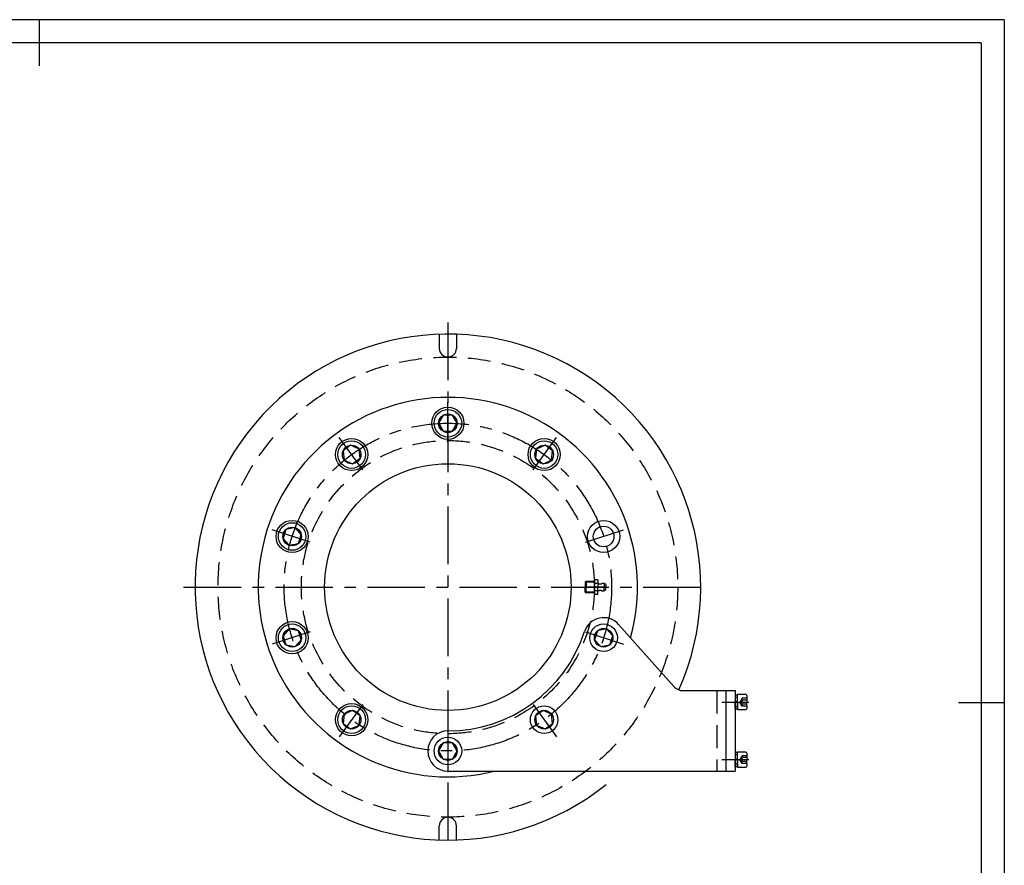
# Model space of a CAD drawing. Header units: millimetres. Extents: x -104 to 1580, y -20 to 1168.
# Tile 10 of 10: x 723 to 1580, y 433 to 1168. Entities that reach past the tile are written whole.
import ezdxf

# ---------------------------------------------------------------- set-up
doc = ezdxf.new("R2010")
doc.units = ezdxf.units.MM
doc.header["$LTSCALE"] = 40
doc.linetypes.add('CENTER', pattern=[2, 1.25, -0.25, 0.25, -0.25])
doc.linetypes.add('DASHED', pattern=[0.75, 0.5, -0.25])
for name, color, linetype in [('1轮廓实线层', 7, 'Continuous'), ('2细线层', 4, 'Continuous'), ('3中心线层', 1, 'CENTER'), ('4虚线层', 6, 'DASHED'), ('图框层', 7, 'Continuous')]:
    doc.layers.add(name, color=color, linetype=linetype)

msp = doc.modelspace()

# ---------------------------------------------------------------- linework, layer by layer
for p, q in [((1347.88, 568.46), (1346.83, 568.46)), ((1347.88, 518.46), (1346.83, 518.46))]:
    msp.add_line(p, q)
at = {"layer": '1轮廓实线层'}
for p, q in [((740, 1168), (740, 1128)), ((1088.28, 894.53), (1088.28, 882.23)), ((1103.28, 894.53), (1103.28, 882.23)), ((1091.75, 824.11), (1087.7, 817.11)), ((1099.82, 824.11), (1091.75, 824.11)), ((1103.86, 817.11), (1099.82, 824.11)), ((1087.7, 817.11), (1091.75, 810.11)), ((1099.82, 810.11), (1103.86, 817.11)), ((1091.75, 810.11), (1099.82, 810.11)), ((1011.17, 797.93), (1004.64, 793.18)), ((1018.56, 794.64), (1011.17, 797.93)), ((1180.39, 797.93), (1173.01, 794.64)), ((1186.92, 793.18), (1180.39, 797.93)), ((1004.64, 793.18), (1005.49, 785.14)), ((1019.4, 786.6), (1018.56, 794.64)), ((1173.01, 794.64), (1172.16, 786.6)), ((1186.07, 785.14), (1186.92, 793.18)), ((1005.49, 785.14), (1012.87, 781.86)), ((1012.87, 781.86), (1019.4, 786.6)), ((1172.16, 786.6), (1178.69, 781.86)), ((1178.69, 781.86), (1186.07, 785.14)), ((954.85, 724.64), (952.35, 716.97)), ((962.75, 726.32), (954.85, 724.64)), ((968.16, 720.32), (962.75, 726.32)), ((965.67, 712.64), (968.16, 720.32)), ((952.35, 716.97), (957.76, 710.96)), ((957.76, 710.96), (965.67, 712.64)), ((957.76, 638.25), (952.35, 632.25)), ((965.67, 636.57), (957.76, 638.25)), ((968.16, 628.9), (965.67, 636.57)), ((1225.9, 636.57), (1223.4, 628.9)), ((1233.8, 638.25), (1225.9, 636.57)), ((1239.21, 632.25), (1233.8, 638.25)), ((1292.8, 587.95), (1244.36, 642.22)), ((952.35, 632.25), (954.85, 624.57)), ((962.75, 622.89), (968.16, 628.9)), ((1223.4, 628.9), (1228.81, 622.89)), ((1236.72, 624.57), (1239.21, 632.25)), ((954.85, 624.57), (962.75, 622.89)), ((1228.81, 622.89), (1236.72, 624.57)), ((1300.26, 584.61), (1345.78, 584.61)), ((1337.78, 584.61), (1337.78, 514.61)), ((1345.78, 584.61), (1345.78, 514.61)), ((1347.88, 580.76), (1345.78, 580.76)), ((1345.78, 580.76), (1345.78, 575.13)), ((1345.78, 575.13), (1347.88, 575.69)), ((1345.78, 568.46), (1345.78, 575.13)), ((1347.88, 574.61), (1345.78, 574.04)), ((1347.88, 568.11), (1347.88, 581.11)), ((1355.08, 581.11), (1347.88, 581.11)), ((1347.88, 574.61), (1347.88, 580.76)), ((1347.88, 574.61), (1347.88, 568.46)), ((1355.88, 580.31), (1355.88, 574.61)), ((1355.88, 571.18), (1355.88, 574.61)), ((1012.87, 567.36), (1005.49, 564.07)), ((1019.4, 562.61), (1012.87, 567.36)), ((1178.69, 567.36), (1172.16, 562.61)), ((1186.07, 564.07), (1178.69, 567.36)), ((1347.88, 568.46), (1345.78, 568.46)), ((1347.88, 568.11), (1355.08, 568.11)), ((1355.88, 571.18), (1355.88, 568.91)), ((1580, 574), (1540, 574)), ((1005.49, 564.07), (1004.64, 556.03)), ((1018.56, 554.57), (1019.4, 562.61)), ((1172.16, 562.61), (1173.01, 554.57)), ((1186.92, 556.03), (1186.07, 564.07)), ((1004.64, 556.03), (1011.17, 551.29)), ((1011.17, 551.29), (1018.56, 554.57)), ((1173.01, 554.57), (1180.39, 551.29)), ((1180.39, 551.29), (1186.92, 556.03)), ((1091.75, 539.11), (1087.7, 532.11)), ((1087.7, 532.11), (1091.75, 525.11)), ((1099.82, 539.11), (1091.75, 539.11)), ((1103.86, 532.11), (1099.82, 539.11)), ((1099.82, 525.11), (1103.86, 532.11)), ((1091.75, 525.11), (1099.82, 525.11)), ((1347.88, 530.76), (1345.78, 530.76)), ((1345.78, 530.76), (1345.78, 525.13)), ((1345.78, 525.13), (1347.88, 525.69)), ((1345.78, 518.46), (1345.78, 525.13)), ((1347.88, 524.61), (1345.78, 524.04)), ((1347.88, 518.11), (1347.88, 531.11)), ((1355.08, 531.11), (1347.88, 531.11)), ((1347.88, 524.61), (1347.88, 530.76)), ((1347.88, 524.61), (1347.88, 518.46)), ((1355.88, 530.31), (1355.88, 524.61)), ((1355.88, 521.18), (1355.88, 524.61)), ((1095.78, 514.61), (1345.78, 514.61)), ((1347.88, 518.46), (1345.78, 518.46)), ((1347.88, 518.11), (1355.08, 518.11)), ((1355.88, 521.18), (1355.88, 518.91)), ((1088.28, 454.47), (1088.28, 466.78)), ((1103.28, 454.68), (1103.28, 466.98))]:
    msp.add_line(p, q, dxfattribs=at)
for centre, radius in [((1095.78, 817.11), 14), ((1095.78, 817.11), 12), ((1095.78, 817.11), 8.08), ((1012.02, 789.89), 14), ((1012.02, 789.89), 12), ((1012.02, 789.89), 8.08), ((1179.54, 789.89), 14), ((1179.54, 789.89), 12), ((1179.54, 789.89), 8.08), ((1095.78, 674.61), 107.25), ((960.26, 718.64), 14), ((960.26, 718.64), 12), ((1231.31, 718.64), 14), ((960.26, 718.64), 8.08), ((1231.31, 718.64), 9), ((960.26, 630.57), 14), ((960.26, 630.57), 12), ((960.26, 630.57), 8.08), ((1231.31, 630.57), 12), ((1231.31, 630.57), 8.08), ((1012.02, 559.32), 14), ((1012.02, 559.32), 12), ((1012.02, 559.32), 8.08), ((1179.54, 559.32), 12), ((1179.54, 559.32), 8.08), ((1095.78, 532.11), 12), ((1095.78, 532.11), 8.08)]:
    msp.add_circle(centre, radius, dxfattribs=at)
for centre, radius, start, end in [((1095.78, 674.61), 220, 336.02793, 308.78102), ((1095.78, 882.23), 7.5, 180, 0), ((1095.78, 674.61), 165, 344.51068, 284.1411), ((1231.31, 630.57), 17.5, 41.74579, 162), ((1095.78, 674.61), 125, 270, 342), ((1300.26, 594.61), 10, 221.74579, 270), ((1355.08, 580.31), 0.8, 360, 90), ((1355.08, 568.91), 0.8, 270, 360), ((1095.78, 532.11), 17.5, 90, 270), ((1355.08, 530.31), 0.8, 360, 90), ((1355.08, 518.91), 0.8, 270, 360), ((1095.78, 466.98), 7.5, 0, 180)]:
    msp.add_arc(centre, radius, start, end, dxfattribs=at)
at = {"layer": '2细线层'}
for q in [(-100, 1168), (1580, -20)]:
    msp.add_line((1580, 1168), q, dxfattribs=at)
at = {"layer": '3中心线层'}
for p, q in [((1095.78, 904.61), (1095.78, 444.61)), ((1095.78, 800.68), (1095.78, 835.4)), ((1021.68, 776.6), (1001.27, 804.69)), ((1169.88, 776.6), (1190.29, 804.69)), ((975.88, 713.56), (942.86, 724.29)), ((1215.68, 713.56), (1248.71, 724.29)), ((865.78, 674.61), (1325.78, 674.61)), ((1233.28, 674.54), (1215.28, 674.54)), ((975.88, 635.65), (942.86, 624.92)), ((1215.68, 635.65), (1248.71, 624.92)), ((1334.2, 574.61), (1357.57, 574.61)), ((1021.68, 572.61), (1001.27, 544.52)), ((1169.88, 572.61), (1190.29, 544.52)), ((1095.78, 548.54), (1095.78, 513.81)), ((1334.2, 524.61), (1357.57, 524.61))]:
    msp.add_line(p, q, dxfattribs=at)
msp.add_circle((1095.78, 674.61), 142.5, dxfattribs=at)
at = {"layer": '4虚线层'}
for p, q in [((1216.23, 679.54), (1215.28, 678.79)), ((1215.28, 678.79), (1215.28, 674.54)), ((1223.28, 678.79), (1215.28, 678.79)), ((1216.23, 679.54), (1216.23, 674.54)), ((1223.28, 679.54), (1216.23, 679.54)), ((1223.28, 680.89), (1223.28, 674.54)), ((1226.28, 680.89), (1223.28, 680.89)), ((1223.28, 674.54), (1223.28, 680.04)), ((1226.28, 677.71), (1223.28, 677.71)), ((1226.28, 680.89), (1226.28, 674.54)), ((1231.68, 677.77), (1231.68, 674.54)), ((1233.28, 676.94), (1231.68, 677.77)), ((1233.28, 676.94), (1233.28, 674.54)), ((1233.28, 676.94), (1233.28, 674.54)), ((1233.28, 674.54), (1215.28, 674.54)), ((1233.28, 674.54), (1215.28, 674.54)), ((1215.28, 670.29), (1215.28, 674.54)), ((1223.28, 670.29), (1215.28, 670.29)), ((1215.28, 670.29), (1216.23, 669.54)), ((1216.23, 669.54), (1216.23, 674.54)), ((1223.28, 669.54), (1216.23, 669.54)), ((1223.28, 674.54), (1223.28, 669.04)), ((1223.28, 668.18), (1223.28, 674.54)), ((1226.28, 671.36), (1223.28, 671.36)), ((1226.28, 668.18), (1226.28, 674.54)), ((1231.68, 671.3), (1231.68, 674.54)), ((1233.28, 672.14), (1231.68, 671.3)), ((1233.28, 672.14), (1233.28, 674.54)), ((1233.28, 672.14), (1233.28, 674.54)), ((1226.28, 668.18), (1223.28, 668.18)), ((1329.78, 584.61), (1329.78, 514.61)), ((1347.88, 578.66), (1345.78, 578.66)), ((1351.88, 578.04), (1349.9, 574.61)), ((1351.88, 571.18), (1349.9, 574.61)), ((1355.88, 578.04), (1351.88, 578.04)), ((1355.88, 576.32), (1351.88, 576.32)), ((1347.88, 570.56), (1345.78, 570.56)), ((1355.88, 572.89), (1351.88, 572.89)), ((1355.88, 571.18), (1351.88, 571.18)), ((1347.88, 528.66), (1345.78, 528.66)), ((1351.88, 528.04), (1349.9, 524.61)), ((1351.88, 521.18), (1349.9, 524.61)), ((1355.88, 528.04), (1351.88, 528.04)), ((1355.88, 526.32), (1351.88, 526.32)), ((1355.88, 522.89), (1351.88, 522.89)), ((1347.88, 520.56), (1345.78, 520.56)), ((1355.88, 521.18), (1351.88, 521.18))]:
    msp.add_line(p, q, dxfattribs=at)
for radius in [200, 127.5]:
    msp.add_circle((1095.78, 674.61), radius, dxfattribs=at)
for centre, radius, start, end in [((1228.5, 680.64), 3.3, 227.83629, 292.4456), ((1231.02, 674.54), 3.3, 78.34162, 112.44561), ((1228.5, 668.44), 3.3, 67.55439, 132.16371), ((1231.02, 674.54), 3.3, 247.5544, 281.65838), ((1357.27, 574.61), 5.66, 162.3603, 197.6397), ((1353.37, 577.18), 1.72, 150, 210), ((1353.37, 572.03), 1.72, 150, 210), ((1357.27, 524.61), 5.66, 162.3603, 197.6397), ((1353.37, 527.18), 1.72, 150, 210), ((1353.37, 522.03), 1.72, 150, 210)]:
    msp.add_arc(centre, radius, start, end, dxfattribs=at)
at = {"layer": '图框层'}
for q in [(0, 1148), (1560, 0)]:
    msp.add_line((1560, 1148), q, dxfattribs=at)

doc.saveas('drawing.dxf')
